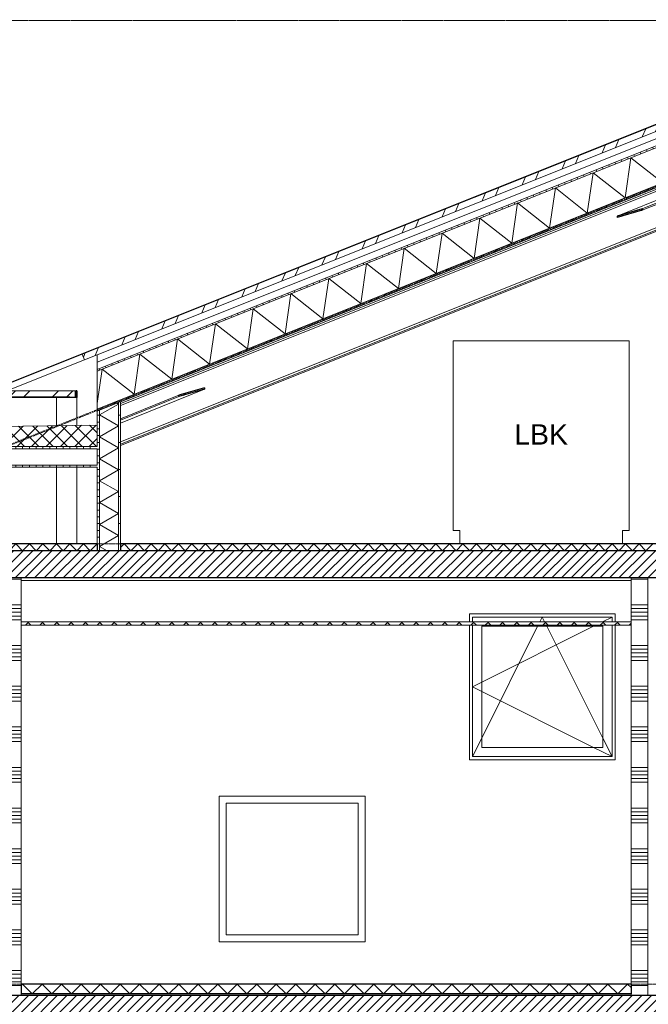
# Model space of a CAD drawing. Extents: x 0 to 92550, y 0 to 59400.
# Tile 27 of 37: x 29118 to 33756, y 42051 to 49321. Entities that reach past the tile are written whole.
import ezdxf
from ezdxf.xclip import XClip

# ---------------------------------------------------------------- set-up
doc = ezdxf.new("R2010")
doc.units = 0
doc.header["$MEASUREMENT"] = 0
doc.header["$XCLIPFRAME"] = 0
for name, pattern in [('Streep-streepje', [1299.9999999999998, 999.9999999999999, -99.99999999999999, 99.99999999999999, -99.99999999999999]), ('Streeplijn grof', [937.5, 625, -312.5]), ('Streeplijn ultragrof', [749.9999999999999, 499.9999999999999, -250])]:
    doc.linetypes.add(name, pattern=pattern)
for name, color, linetype in [('ZZ 21 Buitenwand spouwblad hsb', 7, 'Continuous'), ('ZZ 22 Binnenwand metal stud', 7, 'Continuous'), ('ZZ 23 Vloeren algemeen', 7, 'Continuous'), ('ZZ 23 Vloeren ongeïsoleerd', 7, 'Continuous'), ('ZZ 27 Dakconstructie', 7, 'Continuous'), ('ZZ 27 Dakisolatie', 7, 'Continuous'), ('ZZ 28 HDC staalconstructies', 7, 'Continuous'), ('ZZ 41 Buitenwandafwerking gevelhout', 7, 'Continuous'), ('ZZ 43 Vloerafwerking algemeen', 7, 'Continuous'), ('ZZ 43 Vloerafwerking dekvloer', 7, 'Continuous'), ('ZZ 45 Plafond verlaagd plafond systeemplafond', 7, 'Continuous'), ('ZZ 47 Dakafwerking metalen dakbedekking', 7, 'Continuous'), ('ZZ 47 Dakrandafwerking', 7, 'Continuous'), ('ZZ 57 Ventilatie- en luchtbehandelingsinstallaties', 7, 'Continuous'), ('ZZ B Bouwbesluitlijnen', 7, 'Continuous'), ('ZZ Info_tekst Algemeen', 7, 'Continuous')]:
    doc.layers.add(name, color=color, linetype=linetype)
doc.styles.add('GENERATED_STYLE_1', font='arial.ttf')
pattern_1 = [(45, (5738.866666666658, 38399.99999999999), (-53.03300858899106, 53.03300858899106), []), (135, (5738.866666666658, 38399.99999999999), (53.03300858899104, 53.03300858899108), [])]
pattern_2 = [(45, (5738.866666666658, 38399.99999999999), (-35.35533905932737, 35.35533905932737), [])]
pattern_3 = [(45, (5738.866666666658, 38399.99999999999), (-159.0990257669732, 159.0990257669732), []), (45, (5685.833658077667, 38453.03300858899), (-159.0990257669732, 159.0990257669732), [])]
pattern_4 = [(90, (5738.866666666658, 38399.99999999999), (-49.99999999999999, 0), [])]

# ---------------------------------------------------------------- blocks, each defined once
blk = doc.blocks.new('*X5')
at = {"layer": 'ZZ 22 Binnenwand metal stud', "color": 7, "linetype": 'Continuous', "lineweight": 5, "ltscale": 0.01}
for p, q in [((33753.86666666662, 45190.26519321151), (33628.86666666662, 45190.26519321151)), ((33753.86666666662, 44999.99999999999), (33628.86666666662, 44999.99999999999)), ((33753.86666666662, 44972.56629830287), (33628.86666666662, 44972.56629830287)), ((33753.86666666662, 44945.13259660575), (33628.86666666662, 44945.13259660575)), ((33753.86666666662, 44917.69889490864), (33628.86666666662, 44917.69889490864)), ((33753.86666666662, 44890.26519321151), (33628.86666666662, 44890.26519321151)), ((33753.86666666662, 44699.99999999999), (33628.86666666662, 44699.99999999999)), ((33753.86666666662, 44672.56629830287), (33628.86666666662, 44672.56629830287)), ((33753.86666666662, 44645.13259660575), (33628.86666666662, 44645.13259660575)), ((33753.86666666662, 44617.69889490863), (33628.86666666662, 44617.69889490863)), ((33753.86666666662, 44590.26519321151), (33628.86666666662, 44590.26519321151)), ((33753.86666666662, 44399.99999999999), (33628.86666666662, 44399.99999999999)), ((33753.86666666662, 44372.56629830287), (33628.86666666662, 44372.56629830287)), ((33753.86666666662, 44345.13259660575), (33628.86666666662, 44345.13259660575)), ((33753.86666666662, 44317.69889490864), (33628.86666666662, 44317.69889490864)), ((33753.86666666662, 44290.26519321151), (33628.86666666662, 44290.26519321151)), ((33753.86666666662, 44099.99999999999), (33628.86666666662, 44099.99999999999)), ((33753.86666666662, 44072.56629830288), (33628.86666666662, 44072.56629830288)), ((33753.86666666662, 44045.13259660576), (33628.86666666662, 44045.13259660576)), ((33753.86666666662, 44017.69889490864), (33628.86666666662, 44017.69889490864)), ((33753.86666666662, 43990.26519321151), (33628.86666666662, 43990.26519321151)), ((33753.86666666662, 43799.99999999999), (33628.86666666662, 43799.99999999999)), ((33753.86666666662, 43772.56629830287), (33628.86666666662, 43772.56629830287)), ((33753.86666666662, 43745.13259660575), (33628.86666666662, 43745.13259660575)), ((33753.86666666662, 43717.69889490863), (33628.86666666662, 43717.69889490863)), ((33753.86666666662, 43690.26519321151), (33628.86666666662, 43690.26519321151)), ((33753.86666666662, 43499.99999999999), (33628.86666666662, 43499.99999999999)), ((33753.86666666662, 43472.56629830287), (33628.86666666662, 43472.56629830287)), ((33753.86666666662, 43445.13259660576), (33628.86666666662, 43445.13259660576)), ((33753.86666666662, 43417.69889490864), (33628.86666666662, 43417.69889490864)), ((33753.86666666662, 43390.26519321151), (33628.86666666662, 43390.26519321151)), ((33753.86666666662, 43200), (33628.86666666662, 43200)), ((33753.86666666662, 43172.56629830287), (33628.86666666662, 43172.56629830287)), ((33753.86666666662, 43145.13259660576), (33628.86666666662, 43145.13259660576)), ((33753.86666666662, 43117.69889490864), (33628.86666666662, 43117.69889490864)), ((33753.86666666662, 43090.26519321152), (33628.86666666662, 43090.26519321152)), ((33753.86666666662, 42899.99999999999), (33628.86666666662, 42899.99999999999)), ((33753.86666666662, 42872.56629830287), (33628.86666666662, 42872.56629830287)), ((33753.86666666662, 42845.13259660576), (33628.86666666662, 42845.13259660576)), ((33753.86666666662, 42817.69889490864), (33628.86666666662, 42817.69889490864)), ((33753.86666666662, 42790.26519321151), (33628.86666666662, 42790.26519321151)), ((33753.86666666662, 42600), (33628.86666666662, 42600)), ((33753.86666666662, 42572.56629830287), (33628.86666666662, 42572.56629830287)), ((33753.86666666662, 42545.13259660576), (33628.86666666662, 42545.13259660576)), ((33753.86666666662, 42517.69889490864), (33628.86666666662, 42517.69889490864)), ((33753.86666666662, 42490.26519321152), (33628.86666666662, 42490.26519321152)), ((33753.86666666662, 42299.99999999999), (33628.86666666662, 42299.99999999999)), ((33753.86666666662, 42272.56629830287), (33628.86666666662, 42272.56629830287)), ((33753.86666666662, 42245.13259660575), (33628.86666666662, 42245.13259660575)), ((33753.86666666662, 42217.69889490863), (33628.86666666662, 42217.69889490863)), ((33753.86666666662, 42190.26519321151), (33628.86666666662, 42190.26519321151))]:
    blk.add_line(p, q, dxfattribs=at)
blk = doc.blocks.new('*X7')
at = {"layer": 'ZZ 22 Binnenwand metal stud', "color": 7, "linetype": 'Continuous', "lineweight": 5, "ltscale": 0.01}
for p, q in [((29128.8666666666, 45190.26519321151), (29003.86666666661, 45190.26519321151)), ((29128.8666666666, 44999.99999999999), (29003.86666666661, 44999.99999999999)), ((29128.8666666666, 44972.56629830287), (29003.86666666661, 44972.56629830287)), ((29128.8666666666, 44945.13259660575), (29003.86666666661, 44945.13259660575)), ((29128.8666666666, 44917.69889490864), (29003.86666666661, 44917.69889490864)), ((29128.8666666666, 44890.26519321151), (29003.86666666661, 44890.26519321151)), ((29128.8666666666, 44699.99999999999), (29003.86666666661, 44699.99999999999)), ((29128.8666666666, 44672.56629830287), (29003.86666666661, 44672.56629830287)), ((29128.8666666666, 44645.13259660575), (29003.86666666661, 44645.13259660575)), ((29128.8666666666, 44617.69889490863), (29003.86666666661, 44617.69889490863)), ((29128.8666666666, 44590.26519321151), (29003.86666666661, 44590.26519321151)), ((29128.8666666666, 44399.99999999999), (29003.86666666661, 44399.99999999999)), ((29128.8666666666, 44372.56629830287), (29003.86666666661, 44372.56629830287)), ((29128.8666666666, 44345.13259660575), (29003.86666666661, 44345.13259660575)), ((29128.8666666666, 44317.69889490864), (29003.86666666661, 44317.69889490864)), ((29128.8666666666, 44290.26519321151), (29003.86666666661, 44290.26519321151)), ((29128.8666666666, 44099.99999999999), (29003.86666666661, 44099.99999999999)), ((29128.8666666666, 44072.56629830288), (29003.86666666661, 44072.56629830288)), ((29128.8666666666, 44045.13259660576), (29003.86666666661, 44045.13259660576)), ((29128.8666666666, 44017.69889490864), (29003.86666666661, 44017.69889490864)), ((29128.8666666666, 43990.26519321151), (29003.86666666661, 43990.26519321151)), ((29128.8666666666, 43799.99999999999), (29003.86666666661, 43799.99999999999)), ((29128.8666666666, 43772.56629830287), (29003.86666666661, 43772.56629830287)), ((29128.8666666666, 43745.13259660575), (29003.86666666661, 43745.13259660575)), ((29128.8666666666, 43717.69889490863), (29003.86666666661, 43717.69889490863)), ((29128.8666666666, 43690.26519321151), (29003.86666666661, 43690.26519321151)), ((29128.8666666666, 43499.99999999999), (29003.86666666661, 43499.99999999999)), ((29128.8666666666, 43472.56629830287), (29003.86666666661, 43472.56629830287)), ((29128.8666666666, 43445.13259660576), (29003.86666666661, 43445.13259660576)), ((29128.8666666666, 43417.69889490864), (29003.86666666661, 43417.69889490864)), ((29128.8666666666, 43390.26519321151), (29003.86666666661, 43390.26519321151)), ((29128.8666666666, 43200), (29003.86666666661, 43200)), ((29128.8666666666, 43172.56629830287), (29003.86666666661, 43172.56629830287)), ((29128.8666666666, 43145.13259660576), (29003.86666666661, 43145.13259660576)), ((29128.8666666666, 43117.69889490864), (29003.86666666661, 43117.69889490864)), ((29128.8666666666, 43090.26519321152), (29003.86666666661, 43090.26519321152)), ((29128.8666666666, 42899.99999999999), (29003.86666666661, 42899.99999999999)), ((29128.8666666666, 42872.56629830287), (29003.86666666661, 42872.56629830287)), ((29128.8666666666, 42845.13259660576), (29003.86666666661, 42845.13259660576)), ((29128.8666666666, 42817.69889490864), (29003.86666666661, 42817.69889490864)), ((29128.8666666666, 42790.26519321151), (29003.86666666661, 42790.26519321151)), ((29128.8666666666, 42600), (29003.86666666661, 42600)), ((29128.8666666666, 42572.56629830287), (29003.86666666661, 42572.56629830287)), ((29128.8666666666, 42545.13259660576), (29003.86666666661, 42545.13259660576)), ((29128.8666666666, 42517.69889490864), (29003.86666666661, 42517.69889490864)), ((29128.8666666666, 42490.26519321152), (29003.86666666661, 42490.26519321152)), ((29128.8666666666, 42299.99999999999), (29003.86666666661, 42299.99999999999)), ((29128.8666666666, 42272.56629830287), (29003.86666666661, 42272.56629830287)), ((29128.8666666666, 42245.13259660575), (29003.86666666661, 42245.13259660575)), ((29128.8666666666, 42217.69889490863), (29003.86666666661, 42217.69889490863)), ((29128.8666666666, 42190.26519321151), (29003.86666666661, 42190.26519321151))]:
    blk.add_line(p, q, dxfattribs=at)
blk = doc.blocks.new('*X27')
at = {"layer": 'ZZ 43 Vloerafwerking dekvloer', "color": 7, "linetype": 'Continuous', "lineweight": 5, "ltscale": 0.01}
for p, q in [((29128.8666666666, 42190.00000000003), (29138.86666666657, 42200)), ((29138.86666666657, 42200), (29210.86666666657, 42127.99999999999)), ((29210.86666666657, 42127.99999999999), (29282.86666666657, 42200)), ((29282.86666666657, 42200), (29354.86666666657, 42127.99999999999)), ((29354.86666666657, 42127.99999999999), (29426.86666666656, 42200)), ((29426.86666666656, 42200), (29498.86666666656, 42127.99999999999)), ((29498.86666666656, 42127.99999999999), (29570.86666666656, 42200)), ((29570.86666666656, 42200), (29642.86666666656, 42127.99999999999)), ((29642.86666666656, 42127.99999999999), (29714.86666666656, 42200)), ((29714.86666666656, 42200), (29786.86666666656, 42127.99999999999)), ((29786.86666666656, 42127.99999999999), (29858.86666666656, 42200)), ((29858.86666666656, 42200), (29930.86666666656, 42127.99999999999)), ((29930.86666666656, 42127.99999999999), (30002.86666666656, 42200)), ((30002.86666666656, 42200), (30074.86666666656, 42127.99999999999)), ((30074.86666666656, 42127.99999999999), (30146.86666666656, 42200)), ((30146.86666666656, 42200), (30218.86666666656, 42127.99999999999)), ((30218.86666666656, 42127.99999999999), (30290.86666666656, 42200)), ((30290.86666666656, 42200), (30362.86666666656, 42127.99999999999)), ((30362.86666666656, 42127.99999999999), (30434.86666666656, 42200)), ((30434.86666666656, 42200), (30506.86666666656, 42127.99999999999)), ((30506.86666666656, 42127.99999999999), (30578.86666666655, 42200)), ((30578.86666666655, 42200), (30650.86666666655, 42127.99999999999)), ((30650.86666666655, 42127.99999999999), (30722.86666666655, 42200)), ((30722.86666666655, 42200), (30794.86666666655, 42127.99999999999)), ((30794.86666666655, 42127.99999999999), (30866.86666666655, 42200)), ((30866.86666666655, 42200), (30938.86666666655, 42127.99999999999)), ((30938.86666666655, 42127.99999999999), (31010.86666666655, 42200)), ((31010.86666666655, 42200), (31082.86666666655, 42127.99999999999)), ((31082.86666666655, 42127.99999999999), (31154.86666666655, 42200)), ((31154.86666666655, 42200), (31226.86666666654, 42127.99999999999)), ((31226.86666666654, 42127.99999999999), (31298.86666666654, 42200)), ((31298.86666666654, 42200), (31370.86666666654, 42127.99999999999)), ((31370.86666666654, 42127.99999999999), (31442.86666666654, 42200)), ((31442.86666666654, 42200), (31514.86666666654, 42127.99999999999)), ((31514.86666666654, 42127.99999999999), (31586.86666666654, 42200)), ((31586.86666666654, 42200), (31658.86666666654, 42127.99999999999)), ((31658.86666666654, 42127.99999999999), (31730.86666666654, 42200)), ((31730.86666666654, 42200), (31802.86666666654, 42127.99999999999)), ((31802.86666666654, 42127.99999999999), (31874.86666666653, 42200)), ((31874.86666666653, 42200), (31946.86666666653, 42127.99999999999)), ((31946.86666666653, 42127.99999999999), (32018.86666666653, 42200)), ((32018.86666666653, 42200), (32090.86666666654, 42127.99999999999)), ((32090.86666666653, 42127.99999999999), (32162.86666666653, 42200)), ((32162.86666666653, 42200), (32234.86666666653, 42127.99999999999)), ((32234.86666666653, 42127.99999999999), (32306.86666666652, 42200)), ((32306.86666666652, 42200), (32378.86666666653, 42127.99999999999)), ((32378.86666666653, 42127.99999999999), (32450.86666666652, 42200)), ((32450.86666666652, 42200), (32522.86666666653, 42127.99999999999)), ((32522.86666666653, 42127.99999999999), (32594.86666666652, 42200)), ((32594.86666666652, 42200), (32666.86666666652, 42127.99999999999)), ((32666.86666666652, 42127.99999999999), (32738.86666666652, 42200)), ((32738.86666666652, 42200), (32810.86666666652, 42127.99999999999)), ((32810.86666666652, 42127.99999999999), (32882.86666666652, 42200)), ((32882.86666666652, 42200), (32954.86666666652, 42127.99999999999)), ((32954.86666666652, 42127.99999999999), (33026.86666666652, 42200)), ((33026.86666666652, 42200), (33098.86666666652, 42127.99999999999)), ((33098.86666666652, 42127.99999999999), (33170.86666666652, 42200)), ((33170.86666666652, 42200), (33242.86666666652, 42127.99999999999)), ((33242.86666666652, 42127.99999999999), (33314.86666666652, 42200)), ((33314.86666666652, 42200), (33386.86666666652, 42127.99999999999)), ((33386.86666666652, 42127.99999999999), (33458.86666666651, 42200)), ((33458.86666666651, 42200), (33530.86666666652, 42127.99999999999)), ((33530.86666666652, 42127.99999999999), (33602.86666666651, 42200)), ((33602.86666666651, 42200), (33628.86666666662, 42173.99999999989))]:
    blk.add_line(p, q, dxfattribs=at)
blk = doc.blocks.new('*X32')
at = {"layer": 'ZZ 43 Vloerafwerking algemeen', "linetype": 'Continuous', "lineweight": 0, "true_color": 0x000000}
blk.add_hatch(color=18, dxfattribs=at).paths.add_polyline_path([(29128.8666666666, 42128.00001341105), (29128.8666666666, 42116), (33628.86666666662, 42116), (33628.86666666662, 42128.00001341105)])
blk = doc.blocks.new('*X42')
at = {"layer": 'ZZ 43 Vloerafwerking dekvloer', "color": 7, "linetype": 'Continuous', "lineweight": 5, "ltscale": 0.01}
for p, q in [((29861.86666666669, 45423.00000000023), (29888.86665017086, 45449.99998350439)), ((29888.86668316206, 45449.99998350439), (29938.86666666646, 45399.99999999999)), ((29938.86666666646, 45399.99999999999), (29988.86666666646, 45449.99999999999)), ((29988.86666666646, 45449.99999999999), (30038.86666666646, 45399.99999999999)), ((30038.86666666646, 45399.99999999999), (30088.86666666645, 45449.99999999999)), ((30088.86666666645, 45449.99999999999), (30138.86666666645, 45399.99999999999)), ((30138.86666666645, 45399.99999999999), (30188.86666666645, 45449.99999999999)), ((30188.86666666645, 45449.99999999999), (30238.86666666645, 45399.99999999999)), ((30238.86666666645, 45399.99999999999), (30288.86666666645, 45449.99999999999)), ((30288.86666666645, 45449.99999999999), (30338.86666666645, 45399.99999999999)), ((30338.86666666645, 45399.99999999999), (30388.86666666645, 45449.99999999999)), ((30388.86666666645, 45449.99999999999), (30438.86666666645, 45399.99999999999)), ((30438.86666666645, 45399.99999999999), (30488.86666666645, 45449.99999999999)), ((30488.86666666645, 45449.99999999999), (30538.86666666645, 45399.99999999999)), ((30538.86666666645, 45399.99999999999), (30588.86666666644, 45449.99999999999)), ((30588.86666666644, 45449.99999999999), (30638.86666666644, 45399.99999999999)), ((30638.86666666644, 45399.99999999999), (30688.86666666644, 45449.99999999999)), ((30688.86666666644, 45449.99999999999), (30738.86666666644, 45399.99999999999)), ((30738.86666666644, 45399.99999999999), (30788.86666666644, 45449.99999999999)), ((30788.86666666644, 45449.99999999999), (30838.86666666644, 45399.99999999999)), ((30838.86666666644, 45399.99999999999), (30888.86666666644, 45449.99999999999)), ((30888.86666666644, 45449.99999999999), (30938.86666666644, 45399.99999999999)), ((30938.86666666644, 45399.99999999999), (30988.86666666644, 45449.99999999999)), ((30988.86666666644, 45449.99999999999), (31038.86666666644, 45399.99999999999)), ((31038.86666666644, 45399.99999999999), (31088.86666666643, 45449.99999999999)), ((31088.86666666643, 45449.99999999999), (31138.86666666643, 45399.99999999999)), ((31138.86666666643, 45399.99999999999), (31188.86666666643, 45449.99999999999)), ((31188.86666666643, 45449.99999999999), (31238.86666666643, 45399.99999999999)), ((31238.86666666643, 45399.99999999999), (31288.86666666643, 45449.99999999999)), ((31288.86666666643, 45449.99999999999), (31338.86666666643, 45399.99999999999)), ((31338.86666666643, 45399.99999999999), (31388.86666666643, 45449.99999999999)), ((31388.86666666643, 45449.99999999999), (31438.86666666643, 45399.99999999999)), ((31438.86666666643, 45399.99999999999), (31488.86666666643, 45449.99999999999)), ((31488.86666666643, 45449.99999999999), (31538.86666666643, 45399.99999999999)), ((31538.86666666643, 45399.99999999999), (31588.86666666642, 45449.99999999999)), ((31588.86666666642, 45449.99999999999), (31638.86666666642, 45399.99999999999)), ((31638.86666666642, 45399.99999999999), (31688.86666666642, 45449.99999999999)), ((31688.86666666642, 45449.99999999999), (31738.86666666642, 45399.99999999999)), ((31738.86666666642, 45399.99999999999), (31788.86666666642, 45449.99999999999)), ((31788.86666666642, 45449.99999999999), (31838.86666666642, 45399.99999999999)), ((31838.86666666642, 45399.99999999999), (31888.86666666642, 45449.99999999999)), ((31888.86666666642, 45449.99999999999), (31938.86666666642, 45399.99999999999)), ((31938.86666666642, 45399.99999999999), (31988.86666666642, 45449.99999999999)), ((31988.86666666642, 45449.99999999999), (32038.86666666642, 45399.99999999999)), ((32038.86666666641, 45399.99999999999), (32088.86666666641, 45449.99999999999)), ((32088.86666666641, 45449.99999999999), (32138.86666666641, 45399.99999999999)), ((32138.86666666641, 45399.99999999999), (32188.86666666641, 45449.99999999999)), ((32188.86666666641, 45449.99999999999), (32238.86666666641, 45399.99999999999)), ((32238.86666666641, 45399.99999999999), (32288.86666666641, 45449.99999999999)), ((32288.86666666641, 45449.99999999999), (32338.86666666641, 45399.99999999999)), ((32338.86666666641, 45399.99999999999), (32388.86666666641, 45449.99999999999)), ((32388.86666666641, 45449.99999999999), (32438.86666666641, 45399.99999999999)), ((32438.8666666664, 45399.99999999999), (32488.8666666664, 45449.99999999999)), ((32488.8666666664, 45449.99999999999), (32538.86666666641, 45399.99999999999)), ((32538.86666666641, 45399.99999999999), (32588.8666666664, 45449.99999999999)), ((32588.8666666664, 45449.99999999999), (32638.86666666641, 45399.99999999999)), ((32638.8666666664, 45399.99999999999), (32688.8666666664, 45449.99999999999)), ((32688.8666666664, 45449.99999999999), (32738.8666666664, 45399.99999999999)), ((32738.8666666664, 45399.99999999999), (32788.86666666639, 45449.99999999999)), ((32788.86666666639, 45449.99999999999), (32838.8666666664, 45399.99999999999)), ((32838.86666666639, 45399.99999999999), (32888.86666666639, 45449.99999999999)), ((32888.86666666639, 45449.99999999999), (32938.86666666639, 45399.99999999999)), ((32938.86666666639, 45399.99999999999), (32988.86666666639, 45449.99999999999)), ((32988.86666666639, 45449.99999999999), (33038.86666666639, 45399.99999999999)), ((33038.86666666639, 45399.99999999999), (33088.86666666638, 45449.99999999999)), ((33088.86666666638, 45449.99999999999), (33138.86666666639, 45399.99999999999)), ((33138.86666666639, 45399.99999999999), (33188.86666666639, 45449.99999999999)), ((33188.86666666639, 45449.99999999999), (33238.86666666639, 45399.99999999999)), ((33238.86666666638, 45399.99999999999), (33288.86666666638, 45449.99999999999)), ((33288.86666666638, 45449.99999999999), (33338.86666666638, 45399.99999999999)), ((33338.86666666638, 45399.99999999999), (33388.86666666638, 45449.99999999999)), ((33388.86666666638, 45449.99999999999), (33438.86666666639, 45399.99999999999)), ((33438.86666666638, 45399.99999999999), (33488.86666666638, 45449.99999999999)), ((33488.86666666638, 45449.99999999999), (33538.86666666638, 45399.99999999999)), ((33538.86666666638, 45399.99999999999), (33588.86666666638, 45449.99999999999)), ((33588.86666666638, 45449.99999999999), (33638.86666666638, 45399.99999999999)), ((33638.86666666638, 45399.99999999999), (33688.86666666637, 45449.99999999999)), ((33688.86666666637, 45449.99999999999), (33738.86666666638, 45399.99999999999)), ((33738.86666666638, 45399.99999999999), (33788.86666666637, 45449.99999999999))]:
    blk.add_line(p, q, dxfattribs=at)
blk = doc.blocks.new('*X44')
at = {"layer": 'ZZ 43 Vloerafwerking dekvloer', "color": 7, "linetype": 'Continuous', "lineweight": 5, "ltscale": 0.01}
for p, q in [((28246.11666666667, 45407.25000000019), (28278.86663076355, 45439.99996409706)), ((28298.8667025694, 45439.99996409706), (28338.86666666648, 45399.99999999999)), ((28338.86666666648, 45399.99999999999), (28378.86663076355, 45439.99996409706)), ((28388.86667411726, 45449.99999254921), (28438.86666666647, 45399.99999999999)), ((28438.86666666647, 45399.99999999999), (28488.86666666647, 45449.99999999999)), ((28488.86666666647, 45449.99999999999), (28538.86666666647, 45399.99999999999)), ((28538.86666666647, 45399.99999999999), (28588.86666666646, 45449.99999999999)), ((28588.86666666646, 45449.99999999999), (28638.86666666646, 45399.99999999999)), ((28638.86666666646, 45399.99999999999), (28688.86666666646, 45449.99999999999)), ((28688.86666666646, 45449.99999999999), (28738.86666666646, 45399.99999999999)), ((28738.86666666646, 45399.99999999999), (28788.86666666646, 45449.99999999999)), ((28788.86666666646, 45449.99999999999), (28838.86666666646, 45399.99999999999)), ((28838.86666666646, 45399.99999999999), (28888.86666666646, 45449.99999999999)), ((28888.86666666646, 45449.99999999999), (28938.86666666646, 45399.99999999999)), ((28938.86666666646, 45399.99999999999), (28988.86666666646, 45449.99999999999)), ((28988.86666666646, 45449.99999999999), (29038.86666666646, 45399.99999999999)), ((29038.86666666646, 45399.99999999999), (29088.86666666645, 45449.99999999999)), ((29088.86666666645, 45449.99999999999), (29138.86666666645, 45399.99999999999)), ((29138.86666666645, 45399.99999999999), (29188.86666666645, 45449.99999999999)), ((29188.86666666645, 45449.99999999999), (29238.86666666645, 45399.99999999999)), ((29238.86666666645, 45399.99999999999), (29288.86666666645, 45449.99999999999)), ((29288.86666666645, 45449.99999999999), (29338.86666666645, 45399.99999999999)), ((29338.86666666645, 45399.99999999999), (29388.86666666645, 45449.99999999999)), ((29388.86666666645, 45449.99999999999), (29438.86666666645, 45399.99999999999)), ((29438.86666666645, 45399.99999999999), (29488.86666666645, 45449.99999999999)), ((29488.86666666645, 45449.99999999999), (29538.86666666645, 45399.99999999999)), ((29538.86666666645, 45399.99999999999), (29588.86666666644, 45449.99999999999)), ((29588.86666666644, 45449.99999999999), (29638.86666666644, 45399.99999999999)), ((29638.86666666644, 45399.99999999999), (29688.86666666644, 45449.99999999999))]:
    blk.add_line(p, q, dxfattribs=at)
blk = doc.blocks.new('*X49')
at = {"layer": 'ZZ 27 Dakconstructie', "color": 7, "linetype": 'Continuous', "lineweight": 5, "ltscale": 0.01}
for p, q in [((35536.45076862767, 48785.18913522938), (35579.26382081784, 49082.34291635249)), ((35738.86662375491, 48956.7542639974), (35579.26383052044, 49082.34292023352)), ((35257.70150954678, 48673.68943159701), (35300.51456322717, 48970.84322306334)), ((35536.45076862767, 48785.18913522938), (35300.51456322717, 48970.84322306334)), ((34978.95225046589, 48562.18972796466), (35021.76530414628, 48859.34351943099)), ((35257.70150954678, 48673.68943159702), (35021.76530414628, 48859.34351943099)), ((34700.20299138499, 48450.6900243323), (34743.01604506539, 48747.84381579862)), ((34978.95225046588, 48562.18972796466), (34743.01604506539, 48747.84381579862)), ((34421.4537323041, 48339.19032069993), (34464.26678598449, 48636.34411216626)), ((34700.20299138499, 48450.6900243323), (34464.26678598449, 48636.34411216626)), ((34142.70447322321, 48227.69061706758), (34185.5175269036, 48524.84440853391)), ((34421.4537323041, 48339.19032069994), (34185.5175269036, 48524.84440853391)), ((33863.95521414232, 48116.19091343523), (33906.76826782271, 48413.34470490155)), ((34142.70447322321, 48227.69061706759), (33906.76826782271, 48413.34470490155)), ((33585.20595506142, 48004.69120980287), (33628.01900874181, 48301.84500126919)), ((33863.95521414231, 48116.19091343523), (33628.01900874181, 48301.84500126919)), ((33306.45669598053, 47893.19150617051), (33349.26974966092, 48190.34529763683)), ((33585.20595506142, 48004.69120980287), (33349.26974966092, 48190.34529763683)), ((33027.70743689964, 47781.69180253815), (33070.52049058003, 48078.84559400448)), ((33306.45669598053, 47893.19150617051), (33070.52049058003, 48078.84559400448)), ((32748.95817781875, 47670.19209890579), (32791.77123149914, 47967.34589037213)), ((33027.70743689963, 47781.69180253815), (32791.77123149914, 47967.34589037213)), ((32470.20891873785, 47558.69239527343), (32513.02197241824, 47855.84618673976)), ((32748.95817781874, 47670.19209890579), (32513.02197241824, 47855.84618673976)), ((32191.45965965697, 47447.19269164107), (32234.27271333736, 47744.3464831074)), ((32470.20891873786, 47558.69239527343), (32234.27271333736, 47744.3464831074)), ((31912.71040057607, 47335.69298800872), (31955.52345425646, 47632.84677947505)), ((32191.45965965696, 47447.19269164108), (31955.52345425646, 47632.84677947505)), ((31633.96114149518, 47224.19328437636), (31676.77419517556, 47521.34707584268)), ((31912.71040057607, 47335.69298800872), (31676.77419517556, 47521.34707584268)), ((31355.21188241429, 47112.693580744), (31398.02493609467, 47409.84737221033)), ((31633.96114149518, 47224.19328437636), (31398.02493609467, 47409.84737221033)), ((31076.46262333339, 47001.19387711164), (31119.27567701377, 47298.34766857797)), ((31355.21188241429, 47112.693580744), (31119.27567701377, 47298.34766857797)), ((30797.7133642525, 46889.69417347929), (30840.52641793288, 47186.84796494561)), ((31076.46262333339, 47001.19387711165), (30840.52641793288, 47186.84796494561)), ((30518.9641051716, 46778.19446984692), (30561.77715885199, 47075.34826131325)), ((30797.7133642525, 46889.69417347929), (30561.77715885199, 47075.34826131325)), ((30240.21484609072, 46666.69476621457), (30283.0278997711, 46963.8485576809)), ((30518.9641051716, 46778.19446984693), (30283.0278997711, 46963.8485576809)), ((29961.46558700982, 46555.19506258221), (30004.27864069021, 46852.34885404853)), ((30240.21484609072, 46666.69476621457), (30004.27864069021, 46852.34885404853)), ((29688.86666666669, 46486.38319169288), (29725.5293801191, 46740.84914007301)), ((29961.46558700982, 46555.19506258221), (29725.52938982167, 46740.84914395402))]:
    blk.add_line(p, q, dxfattribs=at)
blk = doc.blocks.new('*X64')
at = {"layer": 'ZZ 21 Buitenwand spouwblad hsb', "color": 7, "linetype": 'Continuous', "lineweight": 5, "ltscale": 0.01}
for p, q in [((29846.86665887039, 46482.90376415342), (29706.86666666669, 46402.07473096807)), ((29846.86665887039, 46482.90377315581), (29836.33181465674, 46488.98606829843)), ((29846.86665887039, 46321.24569778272), (29706.86666666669, 46402.07473096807)), ((29846.86666666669, 46321.24569328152), (29706.86666666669, 46240.41665559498)), ((29846.86666666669, 46159.58761790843), (29706.86666666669, 46240.41665559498)), ((29846.86666666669, 46159.58761790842), (29706.86666666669, 46078.75858022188)), ((29846.86666666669, 45997.92954253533), (29706.86666666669, 46078.75858022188)), ((29846.86666666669, 45997.92954253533), (29706.86666666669, 45917.10050484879)), ((29846.86666666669, 45836.27146716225), (29706.86666666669, 45917.10050484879)), ((29846.86666666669, 45836.27146716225), (29706.86666666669, 45755.4424294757)), ((29846.86666666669, 45674.61339178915), (29706.86666666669, 45755.4424294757)), ((29846.86666666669, 45674.61339178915), (29706.86666666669, 45593.78435410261)), ((29846.86666666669, 45512.95531641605), (29706.86666666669, 45593.78435410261)), ((29846.86665887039, 45512.95531191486), (29706.86666666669, 45432.12627872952)), ((29762.51101368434, 45399.99999999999), (29706.86666666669, 45432.12627872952))]:
    blk.add_line(p, q, dxfattribs=at)
blk = doc.blocks.new('Drawing_1_1', base_point=(5738.866666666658, 38399.99999999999))
at = {"layer": 'ZZ 21 Buitenwand spouwblad hsb', "linetype": 'Continuous', "lineweight": 0, "true_color": 0x000000}
h = blk.add_hatch(dxfattribs=at)
h.set_pattern_fill('930_Lijnen_vert_200_0001', color=18, style=0, pattern_type=2)
h.set_pattern_definition([(1.141101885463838e-14, (5738.866666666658, 38399.99999999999), (0, 200), [])])
h.paths.add_polyline_path([(29861.86667482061, 46499.2), (29846.86665887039, 46493.20000672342), (29846.86665887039, 45399.99999999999), (29861.86667482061, 45399.99999999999)])
h = blk.add_hatch(dxfattribs=at)
h.set_pattern_fill('325_Hout_plaatmateriaal__BC', color=18, style=0, pattern_type=2)
h.set_pattern_definition([(360, (5738.866666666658, 38399.99999999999), (0, 49.99999999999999), [])])
h.paths.add_polyline_path([(29688.86666666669, 46430.00000329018), (29688.86666666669, 45399.99999999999), (29706.86666287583, 45399.99999999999), (29706.86666287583, 46437.19999849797)])
at = {"layer": 'ZZ 23 Vloeren algemeen', "linetype": 'Continuous', "lineweight": 0, "true_color": 0x000000}
h = blk.add_hatch(dxfattribs=at)
h.set_pattern_fill('515_Staal_0001', color=18, style=0, pattern_type=2)
h.set_pattern_definition(pattern_3)
h.paths.add_polyline_path([(26950.86666666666, 46535.00000214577), (29526.86666666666, 46535.00000214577), (29526.86666666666, 46580.00000691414), (26950.86666666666, 46580.00000691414)])
h = blk.add_hatch(dxfattribs=at)
h.set_pattern_fill('515_Staal_0001', color=18, style=0, pattern_type=2)
h.set_pattern_definition([(135, (5738.866666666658, 38399.99999999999), (159.0990257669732, 159.0990257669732), []), (135, (5685.833658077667, 38346.966991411), (159.0990257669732, 159.0990257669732), [])])
h.paths.add_polyline_path([(29533.86666666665, 46579.99999999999), (29533.86666666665, 46535), (29488.86666666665, 46535), (29488.86666666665, 46529.99999999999), (29538.86666666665, 46529.99999999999), (29538.86666666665, 46579.99999999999)])
at = {"layer": 'ZZ 23 Vloeren ongeïsoleerd', "linetype": 'Continuous', "lineweight": 0, "true_color": 0x000000}
h = blk.add_hatch(dxfattribs=at)
h.set_pattern_fill('220_Gewapend_beton___pre_62', color=18, style=0, pattern_type=2)
h.set_pattern_definition(pattern_2)
h.paths.add_polyline_path([(28246.11668253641, 45200.00000469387), (35732.11668454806, 45199.99999999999), (35732.11668454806, 45398.99999999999), (35731.84873161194, 45399.99999999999), (28246.11668253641, 45400.00000357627)])
h = blk.add_hatch(dxfattribs=at)
h.set_pattern_fill('220_Gewapend_beton___pre_62', color=18, style=0, pattern_type=2)
h.set_pattern_definition(pattern_2)
h.paths.add_polyline_path([(19723.86666666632, 42116), (19723.86666666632, 41856), (43238.86666666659, 41856), (43238.86666666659, 42116)])
at = {"layer": 'ZZ 27 Dakconstructie', "linetype": 'Continuous', "lineweight": 0, "true_color": 0x000000}
h = blk.add_hatch(dxfattribs=at)
h.set_pattern_fill('325_Hout_plaatmateriaal__BC', color=18, style=0, pattern_type=2)
h.set_pattern_definition([(111.801409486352, (5738.866666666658, 38399.99999999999), (46.4238345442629, 18.56953381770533), [])])
h.paths.add_polyline_path([(35738.86662375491, 49159.10842440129), (29688.86666666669, 46739.10844156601), (29688.86666666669, 46726.18405469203), (35738.86662375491, 49146.18403752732)])
h = blk.add_hatch(dxfattribs=at)
h.set_pattern_fill('930_Lijnen_vert_200_0001', color=18, style=0, pattern_type=2)
h.set_pattern_definition([(111.801409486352, (5738.866666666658, 38399.99999999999), (185.6953381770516, 74.27813527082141), [])])
h.paths.add_polyline_path([(29688.86666666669, 46430.00000058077), (35738.86662375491, 48849.99998341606), (35738.86662375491, 48866.15551208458), (29688.86666666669, 46446.15552924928)])
h = blk.add_hatch(dxfattribs=at)
h.set_pattern_fill('325_Hout_plaatmateriaal__BC', color=18, style=0, pattern_type=2)
h.set_pattern_definition(pattern_4)
h.paths.add_polyline_path([(29688.86667019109, 46169.10806418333), (28638.86667019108, 46169.10806418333), (28638.86667019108, 46151.1080574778), (29688.86667019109, 46151.1080574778)])
h = blk.add_hatch(dxfattribs=at)
h.set_pattern_fill('325_Hout_plaatmateriaal__BC', color=18, style=0, pattern_type=2)
h.set_pattern_definition(pattern_4)
h.paths.add_polyline_path([(28638.86667019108, 46031.10805971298), (28638.86667019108, 46016.10806194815), (29688.86667019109, 46016.10806194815), (29688.86667019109, 46031.10805971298)])
at = {"layer": 'ZZ 27 Dakisolatie', "linetype": 'Continuous', "lineweight": 0, "true_color": 0x000000}
h = blk.add_hatch(dxfattribs=at)
h.set_pattern_fill('415_Isolatie_ruit_0001', color=18, style=0, pattern_type=2)
h.set_pattern_definition(pattern_1)
h.paths.add_polyline_path([(29688.86666666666, 46327.90807864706), (28638.86666666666, 46311.10806194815), (28638.86666666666, 46169.10806194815), (29688.86666666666, 46169.10806194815)])
at = {"layer": 'ZZ 28 HDC staalconstructies', "linetype": 'Continuous', "lineweight": 0, "true_color": 0x000000}
h = blk.add_hatch(dxfattribs=at)
h.set_pattern_fill('515_Staal_0001', color=18, style=0, pattern_type=2)
h.set_pattern_definition(pattern_3)
h.paths.add_polyline_path([(33711.97247777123, 47923.9676489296), (33525.80004385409, 47870.3510821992), (33525.80004385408, 47859.78427549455), (33711.97247777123, 47913.40084222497)])
h = blk.add_hatch(dxfattribs=at)
h.set_pattern_fill('515_Staal_0001', color=18, style=0, pattern_type=2)
h.set_pattern_definition(pattern_3)
h.paths.add_polyline_path([(30480.90567469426, 46602.63939774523), (30292.9746290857, 46548.07151982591), (30292.97462908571, 46537.49981339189), (30480.90567469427, 46592.06769131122)])
at = {"layer": 'ZZ 45 Plafond verlaagd plafond systeemplafond', "linetype": 'Continuous', "lineweight": 0, "true_color": 0x000000}
h = blk.add_hatch(dxfattribs=at)
h.set_pattern_fill('415_Isolatie_ruit_0001', color=18, style=0, pattern_type=2)
h.set_pattern_definition(pattern_1)
h.paths.add_polyline_path([(29128.8666666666, 44875.00002235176), (29128.8666666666, 44849.99999999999), (33628.86666666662, 44849.99999999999), (33628.86666666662, 44875.00002235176)])
at = {"layer": 'ZZ 47 Dakafwerking metalen dakbedekking', "linetype": 'Continuous', "lineweight": 0, "true_color": 0x000000}
h = blk.add_hatch(dxfattribs=at)
h.set_pattern_fill('515_Staal_0001', color=18, style=0, pattern_type=2)
h.set_pattern_definition([(66.801409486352, (5738.866666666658, 38399.99999999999), (-206.8076317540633, 88.63184218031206), []), (66.801409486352, (5669.930789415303, 38429.54394739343), (-206.8076317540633, 88.63184218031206), [])])
h.paths.add_polyline_path([(29579.30641694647, 46851.45416710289), (29596.01894002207, 46809.6726758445), (35738.86666702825, 49266.81172993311), (35738.86666702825, 49315.27817535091)])
at = {"layer": 'ZZ 21 Buitenwand spouwblad hsb', "color": 7, "linetype": 'Continuous', "lineweight": 9, "ltscale": 0.01}
for p, q in [((29846.86690894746, 46493.19984140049), (29846.86690894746, 45400.00019451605)), ((29861.86654992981, 46499.20016329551), (29861.86654992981, 45449.99977362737)), ((29688.86677262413, 46429.99978687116), (29688.86677262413, 46327.90819676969)), ((29706.866574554, 46437.19994039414), (29706.866574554, 45400.00019451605)), ((29688.86677262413, 46327.90819676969), (29688.86677262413, 46169.10797873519)), ((29688.86677262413, 46151.10817680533), (29688.86677262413, 46031.10813955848)), ((29688.86677262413, 46016.10791669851), (29688.86677262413, 45449.99977362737))]:
    blk.add_line(p, q, dxfattribs=at)
at = {"layer": 'ZZ 21 Buitenwand spouwblad hsb', "color": 7, "linetype": 'Continuous', "lineweight": 5, "ltscale": 0.01}
for p, q in [((33628.86654086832, 45179.99983529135), (29128.8665988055, 45179.99983529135)), ((32435.86673790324, 44874.99995882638), (32435.86673790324, 44932.99977317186)), ((32435.86673790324, 44932.99977317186), (33511.86666456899, 44932.99977317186)), ((33511.86666456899, 44932.99977317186), (33511.86666456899, 44874.99995882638)), ((32435.86673790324, 43856.99984650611), (32435.86673790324, 44850.00016927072)), ((33511.86666456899, 44850.00016927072), (33511.86666456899, 43856.99984650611)), ((33511.86666456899, 43856.99984650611), (32435.86673790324, 43856.99984650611)), ((30590.86667437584, 42512.00022911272), (30590.86667437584, 43588.00015577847)), ((30590.86667437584, 43588.00015577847), (31666.86660104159, 43588.00015577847)), ((31666.86660104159, 43588.00015577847), (31666.86660104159, 42512.00022911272)), ((31666.86660104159, 42512.00022911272), (30590.86667437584, 42512.00022911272))]:
    blk.add_line(p, q, dxfattribs=at)
at = {"layer": 'ZZ 22 Binnenwand metal stud', "color": 7, "linetype": 'Continuous', "lineweight": 15, "ltscale": 0.01}
for p, q in [((29128.8665988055, 45200.00013243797), (29128.8665988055, 44874.99995882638)), ((33628.86654086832, 45200.00013243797), (33628.86654086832, 44874.99995882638)), ((33753.86665240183, 45200.00013243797), (33753.86665240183, 42115.99993163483)), ((29128.8665988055, 44874.99995882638), (29128.8665988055, 44850.00016927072)), ((33628.86654086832, 44874.99995882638), (33628.86654086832, 44850.00016927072)), ((29128.8665988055, 44850.00016927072), (29128.8665988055, 42199.99978314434)), ((33628.86654086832, 44850.00016927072), (33628.86654086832, 42199.99978314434)), ((29128.8665988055, 42127.99999354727), (29128.8665988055, 42115.99993163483)), ((33628.86654086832, 42127.99999354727), (33628.86654086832, 42115.99993163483))]:
    blk.add_line(p, q, dxfattribs=at)
at = {"layer": 'ZZ 23 Vloeren algemeen', "color": 7, "linetype": 'Continuous', "lineweight": 9, "ltscale": 0.01}
for p, q in [((29526.86680962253, 46580.00026983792), (26950.86670830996, 46580.00026983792)), ((29488.86671054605, 46535.00018313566), (26988.86680738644, 46535.00018313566)), ((29526.86680962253, 46580.00026983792), (29526.86680962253, 46535.00018313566))]:
    blk.add_line(p, q, dxfattribs=at)
at = {"layer": 'ZZ 23 Vloeren algemeen', "color": 7, "linetype": 'Continuous', "lineweight": 5, "ltscale": 0.01}
for p, q in [((29388.86638856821, 46530.000108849), (27088.86654748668, 46530.000108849)), ((29388.86638856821, 46530.000108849), (29488.86671054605, 46530.000108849)), ((29388.86638856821, 46323.10828838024), (29388.86638856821, 46530.000108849)), ((29533.86679724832, 46580.00026983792), (29526.86680962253, 46580.00026983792)), ((29538.86687153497, 46325.50795163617), (29538.86687153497, 46530.000108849)), ((29388.86638856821, 45449.99977362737), (29388.86638856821, 46016.10791669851)), ((29538.86687153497, 45449.99977362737), (29538.86687153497, 46016.10791669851))]:
    blk.add_line(p, q, dxfattribs=at)
at = {"layer": 'ZZ 23 Vloeren algemeen', "color": 7, "linetype": 'Continuous', "lineweight": 25, "ltscale": 0.01}
for p, q in [((29488.86671054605, 46535.00018313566), (29488.86671054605, 46530.000108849)), ((29538.86687153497, 46530.000108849), (29488.86671054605, 46530.000108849)), ((29533.86679724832, 46535.00018313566), (29526.86680962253, 46535.00018313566)), ((29533.86679724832, 46580.00026983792), (29533.86679724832, 46535.00018313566)), ((29538.86687153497, 46580.00026983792), (29533.86679724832, 46580.00026983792)), ((29538.86687153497, 46580.00026983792), (29538.86687153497, 46530.000108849))]:
    blk.add_line(p, q, dxfattribs=at)
at = {"layer": 'ZZ 23 Vloeren ongeïsoleerd', "color": 7, "linetype": 'Continuous', "lineweight": 25, "ltscale": 0.01}
blk.add_line((33628.86654086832, 45200.00013243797), (29128.8665988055, 45200.00013243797), dxfattribs=at)
at = {"layer": 'ZZ 23 Vloeren ongeïsoleerd', "color": 7, "linetype": 'Continuous', "lineweight": 25, "ltscale": 0.01, "flags": 128}
for points in [[(43138.86666666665, 45399.99999999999), (29861.86666666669, 45399.99999999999), (29846.86666666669, 45399.99999999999), (29706.86666666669, 45399.99999999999), (29688.86666666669, 45399.99999999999), (26788.86666666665, 45399.99999999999), (26770.86666666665, 45399.99999999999), (26630.86666666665, 45399.99999999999), (26615.86666666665, 45399.99999999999), (19868.86666666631, 45399.99999999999), (19803.86666726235, 45399.99999999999)], [(29128.8666666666, 45200), (29003.86666666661, 45200), (28998.86666666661, 45200), (28873.86666666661, 45200)], [(33883.86666666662, 45200), (33758.86666666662, 45200), (33753.86666666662, 45200), (33628.86666666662, 45200)], [(43138.86669409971, 42116), (38638.86666666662, 42116), (38513.86666666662, 42116), (38508.86666666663, 42116), (38383.86666666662, 42116), (33883.86666666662, 42116), (33758.86666666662, 42116), (33753.86666666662, 42116), (33628.86666666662, 42116), (29128.8666666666, 42116), (29003.86666666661, 42116), (28998.86666666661, 42116), (28873.86666666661, 42116), (24903.86666666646, 42116), (24833.86666666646, 42116), (24828.86666666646, 42116), (24758.86666666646, 42116), (19868.86666666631, 42116), (19798.8666666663, 42116), (19793.86666666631, 42116), (19723.86666666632, 42116)]]:
    blk.add_lwpolyline(points, dxfattribs=at)
at = {"layer": 'ZZ 27 Dakconstructie', "color": 7, "linetype": 'Continuous', "lineweight": 9, "ltscale": 0.01}
for p, q in [((35738.86646844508, 49212.96037021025), (29688.86677262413, 46792.95991000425)), ((35738.86646844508, 49159.10817945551), (29688.86677262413, 46739.10830112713)), ((35738.86646844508, 49146.18409590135), (29688.86677262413, 46726.18421757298)), ((35738.86646844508, 48866.15549698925), (29688.86677262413, 46446.15561866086)), ((35738.86646844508, 48850.00024707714), (29861.86654992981, 46499.20016329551)), ((29688.86677262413, 46792.95991000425), (29688.86677262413, 46739.10830112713)), ((29688.86677262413, 46739.10830112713), (29688.86677262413, 46726.18421757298)), ((29688.86677262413, 46726.18421757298), (29688.86677262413, 46446.15561866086)), ((29688.86677262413, 46446.15561866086), (29688.86677262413, 46429.99978687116)), ((29688.86677262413, 46169.10797873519), (28638.86688312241, 46169.10797873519)), ((29688.86677262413, 46151.10817680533), (28638.86688312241, 46151.10817680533)), ((29688.86677262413, 46031.10813955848), (28638.86688312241, 46031.10813955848)), ((29688.86677262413, 46016.10791669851), (28638.86688312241, 46016.10791669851))]:
    blk.add_line(p, q, dxfattribs=at)
at = {"layer": 'ZZ 27 Dakconstructie', "color": 7, "linetype": 'Continuous', "lineweight": 5, "ltscale": 0.01}
blk.add_line((29688.86677262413, 46846.81151888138), (29688.86677262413, 46792.95991000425), dxfattribs=at)
at = {"layer": 'ZZ 27 Dakconstructie', "color": 7, "linetype": 'Continuous', "lineweight": 9, "ltscale": 0.01, "flags": 128}
blk.add_lwpolyline([(29846.86666666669, 46493.2), (29706.86666666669, 46437.2), (29688.86666689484, 46430.00000058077)], dxfattribs=at)
at = {"layer": 'ZZ 27 Dakisolatie', "color": 7, "linetype": 'Continuous', "lineweight": 9, "ltscale": 0.01}
blk.add_line((29688.86677262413, 46327.90819676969), (28638.86688312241, 46311.1082264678), dxfattribs=at)
at = {"layer": 'ZZ 28 HDC staalconstructies', "color": 7, "linetype": 'Continuous', "lineweight": 5, "ltscale": 0.01}
for p, q in [((29861.86654992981, 46499.15535871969), (35724.46150637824, 48844.19310854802)), ((29861.86654992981, 46487.63127269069), (35738.86646844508, 48838.43135647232)), ((29861.86654992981, 46471.4760227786), (35698.86645602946, 48806.27563609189)), ((33525.80030577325, 47870.35110603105), (35560.32779818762, 48693.88597608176)), ((33711.97262837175, 47923.96763635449), (35614.04150207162, 48693.88597608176)), ((33711.97262837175, 47913.40073899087), (35616.7670167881, 48684.42231866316)), ((29861.86654992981, 46203.72562327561), (35704.2668621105, 48540.68516627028)), ((29861.86654992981, 46187.56979148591), (35724.46092450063, 48532.60754131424)), ((29861.86654992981, 46176.04570545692), (35738.86646844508, 48526.84520736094)), ((30480.90577150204, 46592.06782955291), (29861.86654992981, 46341.32804004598)), ((30292.97443289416, 46548.07148172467), (29861.86654992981, 46373.45292091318)), ((30292.97443289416, 46537.49992934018), (29861.86654992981, 46362.88078665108))]:
    blk.add_line(p, q, dxfattribs=at)
at = {"layer": 'ZZ 28 HDC staalconstructies', "color": 7, "linetype": 'Continuous', "lineweight": 25, "ltscale": 0.01}
for p, q in [((33711.97262837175, 47923.96763635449), (33525.80030577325, 47870.35110603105)), ((33711.97262837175, 47913.40073899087), (33525.80030577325, 47859.78420866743)), ((33711.97262837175, 47923.96763635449), (33711.97262837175, 47913.40073899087)), ((33525.80030577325, 47870.35110603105), (33525.80030577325, 47859.78420866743)), ((30480.90577150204, 46602.6393819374), (30292.97443289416, 46548.07148172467)), ((30480.90577150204, 46602.6393819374), (30480.90577150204, 46592.06782955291)), ((30480.90577150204, 46592.06782955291), (30292.97443289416, 46537.49992934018)), ((30292.97443289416, 46548.07148172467), (30292.97443289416, 46537.49992934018))]:
    blk.add_line(p, q, dxfattribs=at)
at = {"layer": 'ZZ 41 Buitenwandafwerking gevelhout', "color": 7, "linetype": 'Streeplijn ultragrof', "lineweight": 5, "ltscale": 0.01}
blk.add_line((7788.866666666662, 49315.27831070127), (45738.86666296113, 49315.27831070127), dxfattribs=at)
at = {"layer": 'ZZ 41 Buitenwandafwerking gevelhout', "color": 7, "linetype": 'Streep-streepje', "lineweight": 15, "ltscale": 0.01}
for p, q in [((7788.866666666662, 45449.99977362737), (45738.86666296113, 45449.99977362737)), ((7788.866666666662, 42199.99978314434), (45738.86666296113, 42199.99978314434))]:
    blk.add_line(p, q, dxfattribs=at)
at = {"layer": 'ZZ 41 Buitenwandafwerking gevelhout', "color": 7, "linetype": 'Continuous', "lineweight": 5, "ltscale": 0.01}
for p, q in [((32458.86661411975, 44909.99989695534), (32458.86661411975, 44874.99995882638)), ((33488.86678835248, 44909.99989695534), (32458.86661411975, 44909.99989695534)), ((32956.36673217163, 44874.99995882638), (32973.86670123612, 44909.99989695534)), ((32991.3666703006, 44874.99995882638), (32973.86670123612, 44909.99989695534)), ((33488.86678835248, 44909.99989695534), (33418.86691209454, 44874.99995882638)), ((33488.86678835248, 44874.99995882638), (33488.86678835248, 44909.99989695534)), ((32458.86661411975, 44850.00016927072), (32458.86661411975, 44841.99993403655)), ((32458.86661411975, 44841.99993403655), (32458.86661411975, 43948.00026751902)), ((32526.86657703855, 43948.00026751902), (32526.86657703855, 44841.99993403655)), ((32526.86657703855, 44841.99993403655), (33420.86682543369, 44841.99993403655)), ((33352.8668625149, 44841.99993403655), (32526.86657703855, 44429.00008223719)), ((32526.86657703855, 44016.00023043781), (32939.86642883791, 44841.99993403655)), ((32939.86642883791, 44841.99993403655), (32943.86683739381, 44850.00016927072)), ((33007.86639175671, 44841.99993403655), (33003.86656507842, 44850.00016927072)), ((33420.86682543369, 44016.00023043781), (33007.86639175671, 44841.99993403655)), ((33368.86675110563, 44850.00016927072), (33352.8668625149, 44841.99993403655)), ((33420.86682543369, 44841.99993403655), (33420.86682543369, 43948.00026751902)), ((33488.86678835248, 44841.99993403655), (33488.86678835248, 44850.00016927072)), ((33488.86678835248, 43948.00026751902), (33488.86678835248, 44841.99993403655)), ((32526.86657703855, 44429.00008223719), (32458.86661411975, 44394.99980983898)), ((32526.86657703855, 44361.00011931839), (32458.86661411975, 44394.99980983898)), ((33352.8668625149, 43948.00026751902), (32526.86657703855, 44361.00011931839)), ((32458.86661411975, 43879.99972272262), (32526.86657703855, 44016.00023043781)), ((33488.86678835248, 43879.99972272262), (33420.86682543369, 44016.00023043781)), ((32458.86661411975, 43948.00026751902), (32458.86661411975, 43879.99972272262)), ((33420.86682543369, 43948.00026751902), (32526.86657703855, 43948.00026751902)), ((33488.86678835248, 43879.99972272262), (33352.8668625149, 43948.00026751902)), ((33488.86678835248, 43879.99972272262), (33488.86678835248, 43948.00026751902)), ((32458.86661411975, 43879.99972272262), (33488.86678835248, 43879.99972272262)), ((30641.86650109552, 42563.0000558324), (30641.86650109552, 43536.99974718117)), ((30641.86650109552, 43536.99974718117), (31615.8667743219, 43536.99974718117)), ((31615.8667743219, 43536.99974718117), (31615.8667743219, 42563.0000558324)), ((31615.8667743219, 42563.0000558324), (30641.86650109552, 42563.0000558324))]:
    blk.add_line(p, q, dxfattribs=at)
at = {"layer": 'ZZ 43 Vloerafwerking dekvloer', "color": 7, "linetype": 'Continuous', "lineweight": 25, "ltscale": 0.01}
for p, q in [((29688.86677262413, 45449.99977362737), (26788.86674530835, 45449.99977362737)), ((29688.86677262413, 45449.99977362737), (29688.86677262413, 45400.00019451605)), ((29861.86654992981, 45449.99977362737), (29861.86654992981, 45400.00019451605)), ((35588.86656735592, 45449.99977362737), (29861.86654992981, 45449.99977362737)), ((29128.8665988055, 42199.99978314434), (29128.8665988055, 42127.99999354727)), ((33628.86654086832, 42199.99978314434), (29128.8665988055, 42199.99978314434)), ((33628.86654086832, 42199.99978314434), (33628.86654086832, 42127.99999354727)), ((33628.86654086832, 42127.99999354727), (29128.8665988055, 42127.99999354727))]:
    blk.add_line(p, q, dxfattribs=at)
at = {"layer": 'ZZ 45 Plafond verlaagd plafond systeemplafond', "color": 7, "linetype": 'Continuous', "lineweight": 9, "ltscale": 0.01}
for p, q in [((33628.86654086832, 44874.99995882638), (29128.8665988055, 44874.99995882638)), ((33628.86654086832, 44850.00016927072), (29128.8665988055, 44850.00016927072))]:
    blk.add_line(p, q, dxfattribs=at)
at = {"layer": 'ZZ 47 Dakafwerking metalen dakbedekking', "color": 7, "linetype": 'Continuous', "lineweight": 9, "ltscale": 0.01}
for p, q in [((35738.86646844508, 49315.27831070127), (29579.30620154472, 46851.45432031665)), ((35738.86646844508, 49266.81197908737), (29688.86677262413, 46846.81151888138)), ((29579.30620154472, 46851.45432031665), (29596.01889020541, 46809.67259866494)), ((29688.86677262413, 46846.81151888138), (29596.01889020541, 46809.67259866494))]:
    blk.add_line(p, q, dxfattribs=at)
at = {"layer": 'ZZ 47 Dakafwerking metalen dakbedekking', "color": 7, "linetype": 'Continuous', "lineweight": 5, "ltscale": 0.01}
for p, q in [((28900.67107534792, 46580.00026983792), (29579.30620154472, 46851.45432031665)), ((29596.01889020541, 46809.67259866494), (29021.83719532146, 46580.00026983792))]:
    blk.add_line(p, q, dxfattribs=at)
at = {"layer": 'ZZ 47 Dakrandafwerking', "color": 7, "linetype": 'Continuous', "lineweight": 5, "ltscale": 0.01}
blk.add_line((28887.20817312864, 46580.00026983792), (35738.86646844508, 49320.6635879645), dxfattribs=at)
at = {"layer": 'ZZ 57 Ventilatie- en luchtbehandelingsinstallaties', "color": 7, "linetype": 'Continuous', "lineweight": 5, "ltscale": 0.01, "flags": 128}
blk.add_lwpolyline([(32315.41498906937, 46950.00000000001), (33615.41501589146, 46950.00000000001), (33615.41501589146, 45550.0000089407), (33565.41498012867, 45550.0000089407), (33565.41498012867, 45449.99999999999), (32365.41498012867, 45449.99999999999), (32365.41498012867, 45550.0000089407), (32315.41498906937, 45550.0000089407)], close=True, dxfattribs=at)
at = {"layer": 'ZZ B Bouwbesluitlijnen', "color": 1, "linetype": 'Streeplijn grof', "lineweight": 35, "ltscale": 0.01}
blk.add_line((28238.86675896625, 45858.07752273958), (35738.86646844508, 48858.07787203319), dxfattribs=at)
at = {"layer": 'ZZ 41 Buitenwandafwerking gevelhout', "color": 7, "linetype": 'Continuous', "lineweight": 25, "ltscale": 0.01}
for name in ['*X49', '*X64', '*X44', '*X42', '*X7', '*X5', '*X27', '*X32']:
    blk.add_blockref(name, (0, 0), dxfattribs=at)
at = {"layer": 'ZZ Info_tekst Algemeen', "color": 7, "linetype": 'Continuous', "lineweight": 5, "insert": (32965.41500248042, 46333.57179810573), "char_height": 150.0000000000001, "attachment_point": 2, "style": 'GENERATED_STYLE_1'}
blk.add_mtext('\\A1;{\\pqc;\\fArial|b0|i0|c0|p0;\\W1.000000;LBK}', dxfattribs=at)

msp = doc.modelspace()

# ---------------------------------------------------------------- block references
at = {"color": 7, "linetype": 'Continuous', "lineweight": 25, "ltscale": 0.01}
ref = msp.add_blockref('Drawing_1_1', (5738.866666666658, 38399.99999999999), dxfattribs=at)
XClip(ref).set_block_clipping_path([(7788.866666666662, 35399.99999999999), (46837.97469507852, 51399.99999999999)])

doc.saveas('drawing.dxf')
